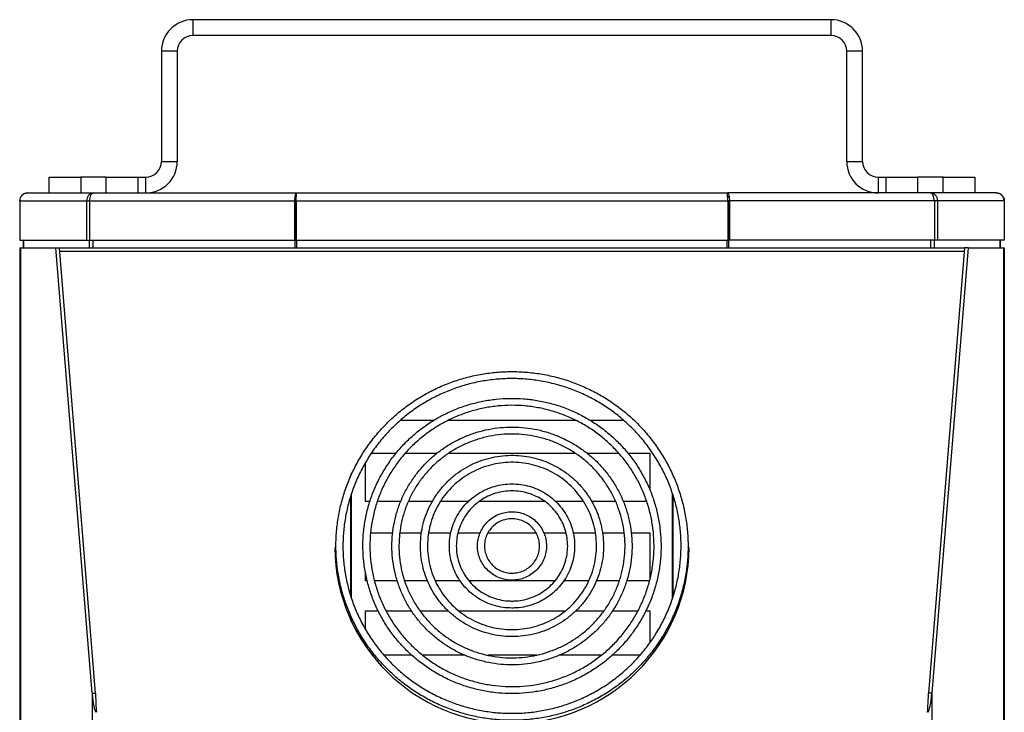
# Model space of a CAD drawing. Header units: millimetres. Extents: x 23 to 1798, y -1246 to 688.
# Tile 3 of 15: x 112 to 362, y -283 to -107. Entities that reach past the tile are written whole.
import ezdxf

# ---------------------------------------------------------------- set-up
doc = ezdxf.new("R2010")
doc.units = ezdxf.units.MM

msp = doc.modelspace()

# ---------------------------------------------------------------- linework, layer by layer
at = {"color": 7, "linetype": 'Continuous', "lineweight": 25}
for p, q in [((155.67, -107), (155.67, -111)), ((317.67, -107), (155.67, -107)), ((317.67, -111), (317.67, -107)), ((317.67, -111), (155.67, -111)), ((151.67, -115), (147.67, -115)), ((147.67, -115), (147.67, -143)), ((151.67, -115), (151.67, -143)), ((325.67, -115), (321.67, -115)), ((321.67, -143), (321.67, -115)), ((325.67, -143), (325.67, -115)), ((147.67, -143), (151.67, -143)), ((321.67, -143), (325.67, -143)), ((119.17, -151), (119.17, -147)), ((119.17, -147), (127.17, -147)), ((127.17, -147), (127.17, -151)), ((133.67, -147), (127.17, -147)), ((133.67, -151), (133.67, -147)), ((133.67, -147), (141.67, -147)), ((141.67, -147), (141.67, -151)), ((141.67, -147), (143.67, -147)), ((143.67, -151), (143.67, -147)), ((329.67, -147), (329.67, -151)), ((329.67, -147), (331.67, -147)), ((331.67, -151), (331.67, -147)), ((331.67, -147), (339.67, -147)), ((339.67, -147), (339.67, -151)), ((346.17, -147), (339.67, -147)), ((346.17, -151), (346.17, -147)), ((346.17, -147), (354.17, -147)), ((354.17, -147), (354.17, -151)), ((113.67, -151), (130.43, -151)), ((130.43, -151), (181.99, -151)), ((181.73, -152), (181.92, -152)), ((181.99, -151), (291.36, -151)), ((342.92, -151), (291.36, -151)), ((291.61, -152), (291.42, -152)), ((359.67, -151), (342.92, -151)), ((111.67, -153), (111.67, -163)), ((111.74, -153), (128.66, -153)), ((111.74, -153), (111.74, -163)), ((128.66, -153), (129.38, -153)), ((128.66, -153), (128.66, -163)), ((129.38, -153), (181.47, -153)), ((129.38, -153), (129.38, -163)), ((181.47, -153), (181.78, -153)), ((181.47, -153), (181.47, -163)), ((181.78, -153), (181.78, -163)), ((181.88, -153), (291.46, -153)), ((181.88, -153), (181.88, -163)), ((291.46, -153), (291.46, -163)), ((291.87, -153), (291.56, -153)), ((291.56, -153), (291.56, -163)), ((343.97, -153), (291.87, -153)), ((291.87, -153), (291.87, -163)), ((343.97, -153), (343.97, -163)), ((344.68, -153), (343.97, -153)), ((361.61, -153), (344.68, -153)), ((344.68, -153), (344.68, -163)), ((361.61, -153), (361.61, -163)), ((361.67, -153), (361.67, -163)), ((111.67, -163), (111.74, -163)), ((111.67, -164.9), (111.67, -472)), ((111.67, -164.9), (111.86, -164.9)), ((111.74, -163), (128.66, -163)), ((111.86, -164.9), (120.88, -164.9)), ((111.86, -164.9), (111.86, -472)), ((112.67, -164.9), (112.67, -163)), ((112.74, -164.9), (112.74, -163)), ((130.06, -277.99), (120.88, -164.9)), ((120.88, -164.9), (121.75, -164.9)), ((121.75, -164.9), (351.6, -164.9)), ((130.92, -277.99), (121.75, -164.9)), ((128.66, -163), (129.38, -163)), ((129.38, -163), (181.47, -163)), ((129.41, -164.9), (129.41, -163)), ((130.31, -164.9), (130.31, -163)), ((181.47, -163), (181.78, -163)), ((181.61, -164.9), (181.61, -163)), ((181.88, -163), (291.46, -163)), ((182.04, -164.9), (182.04, -163)), ((291.3, -164.9), (291.3, -163)), ((291.87, -163), (291.56, -163)), ((291.73, -164.9), (291.73, -163)), ((343.97, -163), (291.87, -163)), ((351.6, -164.9), (342.42, -277.99)), ((343.04, -164.9), (343.04, -163)), ((352.46, -164.9), (343.29, -277.99)), ((343.93, -164.9), (343.93, -163)), ((344.68, -163), (343.97, -163)), ((361.61, -163), (344.68, -163)), ((352.46, -164.9), (351.6, -164.9)), ((352.46, -164.9), (361.48, -164.9)), ((360.6, -164.9), (360.6, -163)), ((360.67, -164.9), (360.67, -163)), ((361.48, -164.9), (361.67, -164.9)), ((361.48, -164.9), (361.48, -472)), ((361.67, -163), (361.61, -163)), ((361.67, -164.9), (361.67, -472)), ((121.82, -165.76), (351.53, -165.76)), ((216.8, -208.75), (208.34, -208.75)), ((252.9, -208.75), (220.45, -208.75)), ((265, -208.75), (256.53, -208.75)), ((200.98, -217.09), (207.27, -217.09)), ((209.56, -217.09), (217.6, -217.09)), ((220.65, -217.09), (252.72, -217.09)), ((255.7, -217.09), (263.77, -217.09)), ((266.11, -217.09), (271.67, -217.09)), ((271.67, -217.09), (271.67, -226.4)), ((199.46, -229.33), (199.46, -219.48)), ((195.92, -222.53), (195.92, -222.26)), ((277.43, -222.49), (277.43, -222.26)), ((195.72, -222.97), (195.72, -222.69)), ((277.63, -222.9), (277.63, -222.69)), ((195.92, -253.94), (195.92, -227.41)), ((277.43, -253.93), (277.43, -227.39)), ((195.72, -253.26), (195.72, -228.01)), ((200.63, -229.33), (199.46, -229.33)), ((208.42, -229.33), (202.49, -229.33)), ((216.47, -229.33), (210.38, -229.33)), ((225.62, -229.33), (218.51, -229.33)), ((244.94, -229.33), (228.41, -229.33)), ((254.8, -229.33), (247.72, -229.33)), ((262.96, -229.33), (256.88, -229.33)), ((270.85, -229.33), (264.9, -229.33)), ((277.63, -253.33), (277.63, -227.96)), ((200.79, -237.3), (206.42, -237.3)), ((208.21, -237.3), (213.71, -237.3)), ((215.51, -237.3), (221.16, -237.3)), ((222.98, -237.3), (228.6, -237.3)), ((230.59, -237.3), (242.76, -237.3)), ((244.74, -237.3), (250.36, -237.3)), ((252.21, -237.3), (257.87, -237.3)), ((259.65, -237.3), (265.15, -237.3)), ((266.96, -237.3), (271.67, -237.3)), ((271.67, -237.3), (271.67, -248.34)), ((199.46, -249.53), (199.46, -247.45)), ((199.95, -249.53), (199.46, -249.53)), ((207.58, -249.53), (201.78, -249.53)), ((215.27, -249.53), (209.46, -249.53)), ((223.56, -249.53), (217.2, -249.53)), ((247.53, -249.53), (225.82, -249.53)), ((256.14, -249.53), (249.76, -249.53)), ((263.89, -249.53), (258.06, -249.53)), ((271.67, -249.53), (265.79, -249.53)), ((271.67, -248.34), (271.67, -249.1)), ((199.46, -257.12), (202.68, -257.12)), ((199.46, -261.76), (199.46, -257.12)), ((204.7, -257.12), (211.18, -257.12)), ((213.34, -257.12), (220.49, -257.12)), ((223.16, -257.12), (250.15, -257.12)), ((252.88, -257.12), (260.01, -257.12)), ((262.18, -257.12), (268.66, -257.12)), ((270.62, -257.12), (271.67, -257.12)), ((271.67, -257.12), (271.67, -265.17)), ((195.72, -259.49), (195.72, -258.29)), ((195.92, -259.92), (195.92, -258.73)), ((277.43, -259.92), (277.43, -258.79)), ((277.63, -259.49), (277.63, -258.31)), ((199.46, -266.08), (199.46, -265.1)), ((201.67, -268.34), (201.12, -268.34)), ((201.86, -268.34), (201.67, -268.34)), ((211.21, -268.34), (204.18, -268.34)), ((224.63, -268.34), (213.97, -268.34)), ((242.87, -268.34), (230.51, -268.34)), ((259.36, -268.34), (248.67, -268.34)), ((269.17, -268.34), (262.1, -268.34)), ((271.67, -268.14), (271.67, -268.34)), ((130.06, -277.99), (130.92, -277.99)), ((130.06, -277.99), (130.06, -472)), ((343.29, -277.99), (342.42, -277.99)), ((343.29, -277.99), (343.29, -472))]:
    msp.add_line(p, q, dxfattribs=at)
for centre, radius, start, end in [((155.67, -115), 8, 90, 180), ((317.67, -115), 8, 0, 90), ((155.67, -115), 4, 90, 180), ((317.67, -115), 4, 0, 90), ((143.67, -143), 4, 270, 0), ((143.67, -143), 8, 270, 0), ((329.67, -143), 8, 180, 270), ((329.67, -143), 4, 180, 270), ((236.67, -240.68), 45, 180.4357, 359.5643)]:
    msp.add_arc(centre, radius, start, end, dxfattribs=at)
for centre, ratio, start_param, end_param in [((131.27, -273.01), 0.140541, 2.094395, 3.001966), ((131.27, -273.01), 0.040155, 2.094395, 3.001966), ((342.07, -273.01), 0.040155, 3.281219, 4.18879), ((342.07, -273.01), 0.140541, 3.281219, 4.18879)]:
    msp.add_ellipse(centre, major_axis=(0, 9.96), ratio=ratio, start_param=start_param, end_param=end_param, dxfattribs=at)
for points, knots in [([(113.67, -151), (113.41, -151), (113.15, -151.05), (112.67, -151.25), (112.44, -151.4), (112.07, -151.77), (111.92, -151.99), (111.72, -152.48), (111.67, -152.74), (111.67, -153)], [0, 0, 0, 0, 0.25, 0.25, 0.5, 0.5, 0.75, 0.75, 1, 1, 1, 1]), ([(111.74, -153), (111.74, -152.74), (111.79, -152.48), (111.99, -151.99), (112.13, -151.77), (112.49, -151.4), (112.7, -151.25), (113.17, -151.05), (113.42, -151), (113.67, -151)], [0, 0, 0, 0, 0.25, 0.25, 0.5, 0.5, 0.75, 0.75, 1, 1, 1, 1]), ([(130.43, -151), (130.19, -151), (129.95, -151.05), (129.52, -151.25), (129.32, -151.4), (128.99, -151.77), (128.86, -151.99), (128.69, -152.48), (128.65, -152.74), (128.66, -153)], [0, 0, 0, 0, 0.25, 0.25, 0.5, 0.5, 0.75, 0.75, 1, 1, 1, 1]), ([(129.38, -153), (129.41, -152.74), (129.47, -152.48), (129.6, -151.99), (129.68, -151.77), (129.87, -151.4), (129.97, -151.25), (130.19, -151.05), (130.31, -151), (130.43, -151)], [0, 0, 0, 0, 0.25, 0.25, 0.5, 0.5, 0.75, 0.75, 1, 1, 1, 1]), ([(181.99, -151), (181.92, -151), (181.84, -151.05), (181.71, -151.25), (181.65, -151.4), (181.55, -151.77), (181.52, -151.99), (181.47, -152.48), (181.47, -152.74), (181.47, -153)], [0, 0, 0, 0, 0.25, 0.25, 0.5, 0.5, 0.75, 0.75, 1, 1, 1, 1]), ([(181.88, -153), (181.89, -152.74), (181.9, -152.48), (181.92, -151.99), (181.93, -151.77), (181.94, -151.4), (181.95, -151.25), (181.97, -151.05), (181.98, -151), (181.99, -151)], [0, 0, 0, 0, 0.25, 0.25, 0.5, 0.5, 0.75, 0.75, 1, 1, 1, 1]), ([(291.46, -153), (291.45, -152.74), (291.45, -152.48), (291.43, -151.99), (291.42, -151.77), (291.4, -151.4), (291.39, -151.25), (291.37, -151.05), (291.36, -151), (291.36, -151)], [0, 0, 0, 0, 0.25, 0.25, 0.5, 0.5, 0.75, 0.75, 1, 1, 1, 1]), ([(291.36, -151), (291.43, -151), (291.5, -151.05), (291.63, -151.25), (291.69, -151.4), (291.79, -151.77), (291.83, -151.99), (291.87, -152.48), (291.88, -152.74), (291.87, -153)], [0, 0, 0, 0, 0.25, 0.25, 0.5, 0.5, 0.75, 0.75, 1, 1, 1, 1]), ([(343.97, -153), (343.93, -152.74), (343.88, -152.48), (343.75, -151.99), (343.66, -151.77), (343.48, -151.4), (343.37, -151.25), (343.15, -151.05), (343.04, -151), (342.92, -151)], [0, 0, 0, 0, 0.25, 0.25, 0.5, 0.5, 0.75, 0.75, 1, 1, 1, 1]), ([(342.92, -151), (343.16, -151), (343.39, -151.05), (343.83, -151.25), (344.03, -151.4), (344.36, -151.77), (344.49, -151.99), (344.65, -152.48), (344.69, -152.74), (344.68, -153)], [0, 0, 0, 0, 0.25, 0.25, 0.5, 0.5, 0.75, 0.75, 1, 1, 1, 1]), ([(361.61, -153), (361.61, -152.74), (361.55, -152.48), (361.36, -151.99), (361.21, -151.77), (360.86, -151.4), (360.64, -151.25), (360.18, -151.05), (359.92, -151), (359.67, -151)], [0, 0, 0, 0, 0.25, 0.25, 0.5, 0.5, 0.75, 0.75, 1, 1, 1, 1]), ([(359.67, -151), (359.93, -151), (360.2, -151.05), (360.68, -151.25), (360.9, -151.4), (361.27, -151.77), (361.42, -151.99), (361.62, -152.48), (361.67, -152.74), (361.67, -153)], [0, 0, 0, 0, 0.25, 0.25, 0.5, 0.5, 0.75, 0.75, 1, 1, 1, 1]), ([(236.67, -284.91), (237.34, -284.9), (239.26, -284.87), (242.42, -284.59), (246.13, -283.96), (249.77, -283.02), (253.31, -281.78), (256.75, -280.25), (260.03, -278.44), (263.16, -276.37), (266.1, -274.04), (268.82, -271.47), (271.33, -268.69), (273.58, -265.71), (275.58, -262.55), (277.3, -259.23), (278.73, -255.79), (279.87, -252.23), (280.7, -248.6), (281.22, -244.91), (281.43, -241.19), (281.31, -237.46), (280.89, -233.76), (280.15, -230.11), (279.1, -226.53), (277.76, -223.05), (276.12, -219.69), (274.21, -216.49), (272.03, -213.45), (269.6, -210.6), (266.93, -207.97), (264.06, -205.57), (260.99, -203.42), (257.75, -201.52), (254.36, -199.91), (250.84, -198.58), (247.22, -197.55), (243.53, -196.83), (239.8, -196.41), (236.03, -196.31), (232.28, -196.52), (228.55, -197.04), (224.88, -197.87), (221.3, -199), (217.82, -200.43), (214.48, -202.14), (211.29, -204.12), (208.29, -206.36), (205.48, -208.84), (202.9, -211.55), (200.55, -214.46), (198.46, -217.56), (196.63, -220.82), (195.1, -224.22), (193.85, -227.74), (192.91, -231.34), (192.28, -235.02), (191.96, -238.73), (191.95, -242.46), (192.27, -246.17), (192.89, -249.84), (193.83, -253.45), (195.07, -256.97), (196.6, -260.37), (198.42, -263.64), (200.5, -266.74), (202.84, -269.66), (205.42, -272.37), (208.22, -274.86), (211.23, -277.1), (214.41, -279.09), (217.75, -280.8), (221.22, -282.24), (224.81, -283.37), (228.47, -284.21), (232.13, -284.73), (234.87, -284.9), (236.37, -284.91), (236.67, -284.91)], [0, 0, 0, 0, 0.007106, 0.020488, 0.033873, 0.047258, 0.060642, 0.074027, 0.087411, 0.100795, 0.114179, 0.127563, 0.140946, 0.154329, 0.167712, 0.181094, 0.194476, 0.207858, 0.221239, 0.23462, 0.248001, 0.261382, 0.274763, 0.288144, 0.301526, 0.314907, 0.328288, 0.34167, 0.355051, 0.368433, 0.381816, 0.395199, 0.408582, 0.421965, 0.435349, 0.448733, 0.462117, 0.475501, 0.488886, 0.502271, 0.515655, 0.52904, 0.542425, 0.55581, 0.569194, 0.582579, 0.595963, 0.609347, 0.622731, 0.636114, 0.649497, 0.66288, 0.676262, 0.689644, 0.703026, 0.716408, 0.729789, 0.74317, 0.756551, 0.769932, 0.783313, 0.796694, 0.810075, 0.823457, 0.836838, 0.85022, 0.863602, 0.876984, 0.890367, 0.90375, 0.917133, 0.930516, 0.9439, 0.957284, 0.970669, 0.984053, 0.996736, 1, 1, 1, 1]), ([(236.67, -283.13), (236.03, -283.12), (234.17, -283.1), (231.08, -282.82), (227.45, -282.19), (223.89, -281.26), (220.42, -280.02), (217.07, -278.5), (213.86, -276.7), (210.83, -274.63), (207.98, -272.31), (205.34, -269.76), (202.94, -266.99), (200.78, -264.04), (198.88, -260.9), (197.27, -257.62), (195.94, -254.22), (194.92, -250.71), (194.2, -247.13), (193.79, -243.5), (193.7, -239.85), (193.93, -236.21), (194.47, -232.6), (195.32, -229.05), (196.47, -225.58), (197.92, -222.23), (199.66, -219.01), (201.67, -215.94), (203.93, -213.07), (206.44, -210.39), (209.17, -207.93), (212.1, -205.72), (215.21, -203.76), (218.48, -202.08), (221.89, -200.68), (225.4, -199.57), (228.99, -198.76), (232.65, -198.27), (236.33, -198.08), (240.01, -198.21), (243.67, -198.65), (247.28, -199.4), (250.81, -200.45), (254.24, -201.8), (257.53, -203.43), (260.68, -205.33), (263.64, -207.5), (266.41, -209.91), (268.96, -212.55), (271.27, -215.39), (273.33, -218.42), (275.12, -221.61), (276.62, -224.94), (277.83, -228.39), (278.74, -231.93), (279.34, -235.53), (279.63, -239.17), (279.59, -242.82), (279.25, -246.45), (278.59, -250.04), (277.62, -253.57), (276.35, -256.99), (274.79, -260.3), (272.94, -263.46), (270.83, -266.45), (268.47, -269.26), (265.88, -271.85), (263.07, -274.21), (260.06, -276.33), (256.89, -278.18), (253.56, -279.76), (250.11, -281.05), (246.57, -282.04), (242.95, -282.72), (239.64, -283.08), (237.54, -283.12), (236.67, -283.13)], [0, 0, 0, 0, 0.007108, 0.020758, 0.034412, 0.048067, 0.061721, 0.075375, 0.089029, 0.102684, 0.116339, 0.129995, 0.14365, 0.157307, 0.170963, 0.18462, 0.198277, 0.211934, 0.225592, 0.23925, 0.252908, 0.266567, 0.280225, 0.293883, 0.307541, 0.321199, 0.334857, 0.348514, 0.362171, 0.375828, 0.389485, 0.403141, 0.416796, 0.430452, 0.444107, 0.457761, 0.471416, 0.48507, 0.498724, 0.512378, 0.526032, 0.539686, 0.55334, 0.566995, 0.580649, 0.594304, 0.607958, 0.621614, 0.635269, 0.648925, 0.662581, 0.676238, 0.689895, 0.703552, 0.71721, 0.730868, 0.744526, 0.758184, 0.771842, 0.7855, 0.799159, 0.812817, 0.826475, 0.840132, 0.853789, 0.867446, 0.881103, 0.894759, 0.908415, 0.922071, 0.935726, 0.949381, 0.963035, 0.97669, 0.990344, 1, 1, 1, 1]), ([(236.67, -278.12), (237.29, -278.11), (239.05, -278.08), (241.96, -277.8), (245.36, -277.17), (248.69, -276.23), (251.92, -275), (255.03, -273.47), (257.98, -271.68), (260.75, -269.62), (263.32, -267.32), (265.67, -264.8), (267.77, -262.08), (269.62, -259.18), (271.19, -256.12), (272.48, -252.94), (273.46, -249.65), (274.14, -246.29), (274.5, -242.88), (274.55, -239.45), (274.29, -236.03), (273.7, -232.65), (272.81, -229.33), (271.62, -226.11), (270.14, -223.02), (268.38, -220.06), (266.35, -217.28), (264.07, -214.7), (261.57, -212.33), (258.86, -210.2), (255.96, -208.32), (252.9, -206.71), (249.71, -205.38), (246.41, -204.35), (243.02, -203.62), (239.59, -203.2), (236.13, -203.1), (232.67, -203.3), (229.25, -203.82), (225.89, -204.65), (222.62, -205.77), (219.46, -207.19), (216.45, -208.88), (213.61, -210.84), (210.96, -213.05), (208.53, -215.49), (206.33, -218.14), (204.38, -220.98), (202.71, -223.98), (201.31, -227.12), (200.22, -230.37), (199.42, -233.71), (198.94, -237.11), (198.77, -240.53), (198.92, -243.96), (199.39, -247.36), (200.16, -250.7), (201.24, -253.96), (202.62, -257.11), (204.28, -260.11), (206.21, -262.96), (208.39, -265.62), (210.81, -268.07), (213.45, -270.3), (216.28, -272.27), (219.28, -273.98), (222.43, -275.42), (225.69, -276.56), (229.05, -277.4), (232.41, -277.93), (234.96, -278.11), (236.36, -278.12), (236.67, -278.12)], [0, 0, 0, 0, 0.007736, 0.022281, 0.036829, 0.051377, 0.065926, 0.080473, 0.095021, 0.109568, 0.124115, 0.138662, 0.153208, 0.167753, 0.182298, 0.196843, 0.211387, 0.225931, 0.240475, 0.255019, 0.269562, 0.284105, 0.298649, 0.313192, 0.327736, 0.34228, 0.356825, 0.37137, 0.385915, 0.400461, 0.415007, 0.429553, 0.4441, 0.458648, 0.473196, 0.487743, 0.502292, 0.51684, 0.531388, 0.545937, 0.560485, 0.575033, 0.589581, 0.604128, 0.618675, 0.633222, 0.647768, 0.662314, 0.676859, 0.691404, 0.705948, 0.720492, 0.735036, 0.74958, 0.764123, 0.778667, 0.79321, 0.807754, 0.822297, 0.836841, 0.851386, 0.86593, 0.880475, 0.895021, 0.909567, 0.924113, 0.93866, 0.953207, 0.967755, 0.982303, 0.996088, 1, 1, 1, 1]), ([(236.67, -276.34), (236.09, -276.33), (234.38, -276.31), (231.55, -276.03), (228.23, -275.4), (224.99, -274.47), (221.84, -273.24), (218.83, -271.73), (215.97, -269.94), (213.3, -267.89), (210.83, -265.61), (208.58, -263.11), (206.58, -260.41), (204.85, -257.54), (203.39, -254.52), (202.22, -251.38), (201.36, -248.15), (200.8, -244.85), (200.56, -241.51), (200.64, -238.16), (201.03, -234.84), (201.73, -231.56), (202.74, -228.37), (204.05, -225.28), (205.64, -222.33), (207.5, -219.54), (209.62, -216.93), (211.98, -214.53), (214.55, -212.36), (217.32, -210.44), (220.25, -208.78), (223.33, -207.4), (226.53, -206.31), (229.81, -205.52), (233.16, -205.04), (236.53, -204.87), (239.91, -205.02), (243.26, -205.47), (246.55, -206.23), (249.75, -207.3), (252.84, -208.66), (255.79, -210.29), (258.57, -212.19), (261.16, -214.34), (263.54, -216.73), (265.68, -219.32), (267.56, -222.09), (269.18, -225.03), (270.51, -228.11), (271.54, -231.3), (272.27, -234.56), (272.69, -237.88), (272.79, -241.23), (272.57, -244.57), (272.04, -247.87), (271.21, -251.12), (270.06, -254.27), (268.63, -257.3), (266.92, -260.18), (264.94, -262.9), (262.71, -265.41), (260.26, -267.72), (257.6, -269.78), (254.76, -271.59), (251.75, -273.13), (248.62, -274.38), (245.38, -275.34), (242.07, -275.99), (239.15, -276.3), (237.35, -276.33), (236.67, -276.34)], [0, 0, 0, 0, 0.007738, 0.02263, 0.037526, 0.052422, 0.067318, 0.082214, 0.097111, 0.112008, 0.126905, 0.141803, 0.156702, 0.171601, 0.186501, 0.201401, 0.216301, 0.231202, 0.246103, 0.261005, 0.275906, 0.290807, 0.305709, 0.32061, 0.335511, 0.350411, 0.365311, 0.38021, 0.395109, 0.410008, 0.424905, 0.439803, 0.4547, 0.469596, 0.484493, 0.499389, 0.514285, 0.529181, 0.544077, 0.558973, 0.573869, 0.588765, 0.603662, 0.618559, 0.633457, 0.648355, 0.663254, 0.678153, 0.693053, 0.707953, 0.722854, 0.737755, 0.752656, 0.767558, 0.782459, 0.797361, 0.812262, 0.827163, 0.842063, 0.856964, 0.871863, 0.886762, 0.901661, 0.916559, 0.931457, 0.946354, 0.961251, 0.976148, 0.991044, 1, 1, 1, 1]), ([(236.67, -270.82), (237.22, -270.81), (238.81, -270.79), (241.42, -270.51), (244.46, -269.88), (247.42, -268.94), (250.27, -267.71), (252.98, -266.2), (255.52, -264.42), (257.87, -262.4), (259.99, -260.15), (261.88, -257.7), (263.5, -255.08), (264.84, -252.3), (265.89, -249.4), (266.64, -246.42), (267.08, -243.37), (267.2, -240.29), (267.01, -237.22), (266.5, -234.18), (265.69, -231.21), (264.57, -228.34), (263.16, -225.59), (261.48, -223), (259.54, -220.59), (257.37, -218.39), (254.98, -216.43), (252.4, -214.71), (249.66, -213.26), (246.78, -212.09), (243.8, -211.22), (240.74, -210.66), (237.64, -210.4), (234.54, -210.46), (231.45, -210.83), (228.42, -211.51), (225.47, -212.5), (222.64, -213.77), (219.96, -215.32), (217.45, -217.14), (215.13, -219.2), (213.04, -221.48), (211.2, -223.96), (209.62, -226.61), (208.32, -229.4), (207.32, -232.32), (206.61, -235.32), (206.23, -238.37), (206.15, -241.45), (206.39, -244.52), (206.95, -247.55), (207.81, -250.51), (208.98, -253.36), (210.43, -256.09), (212.15, -258.65), (214.12, -261.02), (216.33, -263.19), (218.76, -265.12), (221.36, -266.8), (224.13, -268.21), (227.02, -269.33), (230.02, -270.15), (233.03, -270.66), (235.26, -270.81), (236.46, -270.82), (236.67, -270.82)], [0, 0, 0, 0, 0.008643, 0.024852, 0.041065, 0.057278, 0.073491, 0.089704, 0.105916, 0.122128, 0.138339, 0.154549, 0.170759, 0.186968, 0.203176, 0.219384, 0.235591, 0.251798, 0.268005, 0.284211, 0.300418, 0.316625, 0.332832, 0.34904, 0.365248, 0.381457, 0.397666, 0.413876, 0.430087, 0.446299, 0.462511, 0.478723, 0.494937, 0.51115, 0.527363, 0.543577, 0.55979, 0.576003, 0.592216, 0.608428, 0.624639, 0.64085, 0.65706, 0.67327, 0.689479, 0.705687, 0.721895, 0.738102, 0.754309, 0.770515, 0.786722, 0.802929, 0.819135, 0.835343, 0.85155, 0.867759, 0.883968, 0.900177, 0.916388, 0.932599, 0.94881, 0.965022, 0.981235, 0.996598, 1, 1, 1, 1]), ([(236.67, -269.05), (236.15, -269.04), (234.63, -269.01), (232.11, -268.74), (229.16, -268.11), (226.3, -267.18), (223.55, -265.96), (220.94, -264.46), (218.5, -262.7), (216.27, -260.69), (214.26, -258.47), (212.5, -256.04), (211, -253.45), (209.78, -250.72), (208.86, -247.87), (208.25, -244.95), (207.95, -241.98), (207.97, -238.99), (208.3, -236.02), (208.94, -233.11), (209.89, -230.27), (211.13, -227.55), (212.66, -224.98), (214.45, -222.57), (216.48, -220.36), (218.74, -218.38), (221.19, -216.64), (223.81, -215.17), (226.58, -213.98), (229.45, -213.08), (232.41, -212.48), (235.41, -212.19), (238.43, -212.22), (241.42, -212.56), (244.37, -213.2), (247.23, -214.15), (249.97, -215.39), (252.57, -216.91), (254.99, -218.69), (257.21, -220.71), (259.21, -222.95), (260.95, -225.38), (262.43, -227.98), (263.63, -230.73), (264.53, -233.58), (265.12, -236.5), (265.4, -239.48), (265.37, -242.46), (265.02, -245.43), (264.35, -248.34), (263.38, -251.17), (262.12, -253.88), (260.58, -256.45), (258.77, -258.84), (256.73, -261.03), (254.46, -263), (251.99, -264.72), (249.36, -266.18), (246.58, -267.35), (243.7, -268.23), (240.74, -268.81), (238.39, -269.03), (237.03, -269.04), (236.67, -269.05)], [0, 0, 0, 0, 0.008646, 0.025339, 0.042038, 0.058737, 0.075436, 0.092135, 0.108835, 0.125536, 0.142238, 0.15894, 0.175643, 0.192347, 0.209052, 0.225757, 0.242463, 0.25917, 0.275877, 0.292583, 0.30929, 0.325996, 0.342701, 0.359406, 0.37611, 0.392813, 0.409516, 0.426217, 0.442918, 0.459619, 0.476318, 0.493017, 0.509716, 0.526415, 0.543114, 0.559813, 0.576512, 0.593211, 0.609911, 0.626612, 0.643314, 0.660016, 0.676719, 0.693424, 0.710128, 0.726834, 0.74354, 0.760246, 0.776953, 0.79366, 0.810366, 0.827072, 0.843778, 0.860482, 0.877186, 0.89389, 0.910592, 0.927294, 0.943994, 0.960695, 0.977394, 0.994093, 1, 1, 1, 1]), ([(236.67, -263.66), (237.16, -263.65), (238.54, -263.62), (240.82, -263.34), (243.46, -262.71), (246.01, -261.77), (248.43, -260.55), (250.69, -259.06), (252.76, -257.32), (254.61, -255.35), (256.22, -253.18), (257.56, -250.84), (258.62, -248.37), (259.38, -245.78), (259.83, -243.13), (259.97, -240.44), (259.78, -237.76), (259.29, -235.11), (258.49, -232.54), (257.39, -230.08), (256.01, -227.77), (254.37, -225.62), (252.48, -223.69), (250.38, -221.98), (248.1, -220.52), (245.66, -219.34), (243.1, -218.45), (240.45, -217.86), (237.75, -217.58), (235.03, -217.61), (232.34, -217.96), (229.7, -218.61), (227.16, -219.57), (224.75, -220.81), (222.5, -222.32), (220.45, -224.07), (218.61, -226.06), (217.02, -228.24), (215.7, -230.59), (214.66, -233.08), (213.92, -235.67), (213.5, -238.32), (213.38, -241.01), (213.58, -243.69), (214.1, -246.33), (214.92, -248.9), (216.04, -251.35), (217.44, -253.65), (219.1, -255.78), (221, -257.71), (223.11, -259.4), (225.41, -260.83), (227.86, -261.99), (230.43, -262.86), (233.08, -263.43), (235.18, -263.64), (236.38, -263.65), (236.67, -263.66)], [0, 0, 0, 0, 0.0099404, 0.0285045, 0.0470761, 0.0656474, 0.0842183, 0.1027884, 0.1213577, 0.1399258, 0.1584927, 0.1770585, 0.1956231, 0.2141867, 0.2327493, 0.2513112, 0.2698728, 0.2884342, 0.3069955, 0.3255574, 0.3441198, 0.3626831, 0.3812475, 0.399813, 0.4183796, 0.4369475, 0.4555164, 0.4740863, 0.492657, 0.5112283, 0.5297999, 0.5483715, 0.5669429, 0.5855137, 0.6040838, 0.6226529, 0.6412209, 0.6597878, 0.6783535, 0.696918, 0.7154815, 0.7340441, 0.7526061, 0.7711675, 0.7897289, 0.8082904, 0.8268522, 0.8454147, 0.863978, 0.8825424, 0.901108, 0.9196748, 0.9382427, 0.9568117, 0.9753817, 0.9939525, 1, 1, 1, 1]), ([(236.67, -261.88), (236.23, -261.87), (234.91, -261.84), (232.74, -261.57), (230.21, -260.95), (227.77, -260.02), (225.47, -258.81), (223.32, -257.34), (221.38, -255.61), (219.66, -253.67), (218.19, -251.54), (216.99, -249.24), (216.08, -246.82), (215.48, -244.31), (215.19, -241.74), (215.21, -239.16), (215.55, -236.59), (216.2, -234.09), (217.15, -231.68), (218.39, -229.41), (219.89, -227.3), (221.65, -225.39), (223.62, -223.7), (225.79, -222.26), (228.12, -221.09), (230.57, -220.21), (233.11, -219.63), (235.71, -219.36), (238.32, -219.4), (240.9, -219.75), (243.43, -220.41), (245.85, -221.37), (248.14, -222.61), (250.26, -224.12), (252.18, -225.87), (253.87, -227.83), (255.31, -229.99), (256.47, -232.3), (257.35, -234.73), (257.92, -237.26), (258.17, -239.83), (258.11, -242.41), (257.74, -244.97), (257.05, -247.46), (256.07, -249.85), (254.8, -252.11), (253.26, -254.2), (251.48, -256.09), (249.48, -257.75), (247.29, -259.16), (244.95, -260.29), (242.48, -261.14), (239.93, -261.68), (237.98, -261.86), (236.89, -261.88), (236.67, -261.88)], [0, 0, 0, 0, 0.009945, 0.029247, 0.048559, 0.06787, 0.087182, 0.106495, 0.12581, 0.145125, 0.164442, 0.183761, 0.203081, 0.222402, 0.241725, 0.261048, 0.280372, 0.299696, 0.319019, 0.338341, 0.357663, 0.376983, 0.396301, 0.415618, 0.434934, 0.454248, 0.473561, 0.492874, 0.512185, 0.531497, 0.550808, 0.57012, 0.589432, 0.608745, 0.628059, 0.647375, 0.666692, 0.686011, 0.705331, 0.724653, 0.743976, 0.763299, 0.782623, 0.801946, 0.82127, 0.840592, 0.859913, 0.879233, 0.898551, 0.917868, 0.937184, 0.956498, 0.975811, 0.995123, 1, 1, 1, 1]), ([(236.67, -256.4), (237.08, -256.39), (238.23, -256.36), (240.11, -256.08), (242.27, -255.45), (244.31, -254.52), (246.21, -253.32), (247.91, -251.86), (249.4, -250.19), (250.63, -248.32), (251.58, -246.3), (252.23, -244.17), (252.58, -241.97), (252.61, -239.74), (252.33, -237.53), (251.73, -235.38), (250.84, -233.33), (249.66, -231.43), (248.23, -229.72), (246.56, -228.21), (244.71, -226.96), (242.69, -225.98), (240.55, -225.29), (238.33, -224.9), (236.08, -224.82), (233.85, -225.06), (231.67, -225.61), (229.58, -226.46), (227.64, -227.59), (225.88, -228.97), (224.33, -230.59), (223.03, -232.41), (222, -234.39), (221.26, -236.5), (220.83, -238.68), (220.71, -240.91), (220.91, -243.13), (221.42, -245.3), (222.23, -247.38), (223.33, -249.32), (224.7, -251.09), (226.3, -252.66), (228.11, -253.98), (230.09, -255.04), (232.2, -255.81), (234.4, -256.31), (235.91, -256.37), (236.67, -256.4)], [0, 0, 0, 0, 0.012114, 0.034554, 0.057008, 0.079461, 0.101912, 0.124362, 0.146809, 0.169254, 0.191697, 0.214137, 0.236575, 0.259012, 0.281447, 0.303883, 0.326318, 0.348755, 0.371194, 0.393635, 0.416079, 0.438525, 0.460973, 0.483424, 0.505876, 0.528329, 0.550783, 0.573236, 0.595688, 0.618138, 0.640586, 0.663032, 0.685475, 0.707916, 0.730354, 0.752791, 0.775227, 0.797662, 0.820098, 0.842535, 0.864973, 0.887413, 0.909856, 0.932301, 0.954749, 0.977199, 1, 1, 1, 1]), ([(236.67, -254.62), (236.31, -254.61), (235.25, -254.59), (233.5, -254.31), (231.47, -253.7), (229.56, -252.78), (227.81, -251.6), (226.26, -250.17), (224.94, -248.53), (223.88, -246.71), (223.11, -244.76), (222.64, -242.71), (222.48, -240.62), (222.65, -238.52), (223.12, -236.48), (223.9, -234.53), (224.96, -232.71), (226.28, -231.07), (227.84, -229.64), (229.59, -228.46), (231.51, -227.55), (233.53, -226.94), (235.63, -226.63), (237.75, -226.63), (239.85, -226.95), (241.87, -227.57), (243.78, -228.48), (245.53, -229.66), (247.08, -231.09), (248.4, -232.73), (249.46, -234.55), (250.23, -236.51), (250.7, -238.55), (250.86, -240.65), (250.7, -242.74), (250.23, -244.79), (249.45, -246.74), (248.39, -248.56), (247.06, -250.19), (245.5, -251.62), (243.75, -252.8), (241.84, -253.71), (239.81, -254.32), (238.07, -254.59), (237.02, -254.61), (236.67, -254.62)], [0, 0, 0, 0, 0.012122, 0.035904, 0.059702, 0.0835, 0.107301, 0.131104, 0.15491, 0.178719, 0.202533, 0.226349, 0.250169, 0.27399, 0.297812, 0.321633, 0.345453, 0.36927, 0.393083, 0.416893, 0.4407, 0.464503, 0.488304, 0.512103, 0.535901, 0.559699, 0.583498, 0.607298, 0.631101, 0.654907, 0.678717, 0.70253, 0.726347, 0.750167, 0.773988, 0.79781, 0.821631, 0.84545, 0.869267, 0.893081, 0.916891, 0.940697, 0.964501, 0.988302, 1, 1, 1, 1]), ([(236.67, -249.32), (236.98, -249.31), (237.84, -249.28), (239.23, -248.99), (240.78, -248.36), (242.18, -247.45), (243.39, -246.3), (244.35, -244.94), (245.03, -243.42), (245.41, -241.8), (245.47, -240.15), (245.22, -238.51), (244.66, -236.94), (243.82, -235.51), (242.71, -234.27), (241.39, -233.25), (239.9, -232.5), (238.29, -232.04), (236.62, -231.89), (234.96, -232.06), (233.35, -232.54), (231.87, -233.31), (230.56, -234.34), (229.47, -235.6), (228.64, -237.04), (228.1, -238.61), (227.86, -240.26), (227.95, -241.91), (228.35, -243.52), (229.05, -245.03), (230.03, -246.38), (231.24, -247.52), (232.66, -248.41), (234.21, -249.02), (235.58, -249.29), (236.4, -249.31), (236.67, -249.32)], [0, 0, 0, 0, 0.016692, 0.046949, 0.077239, 0.107526, 0.137807, 0.168081, 0.198347, 0.228604, 0.258856, 0.289103, 0.319348, 0.349595, 0.379847, 0.410106, 0.440373, 0.470648, 0.50093, 0.531217, 0.561507, 0.591796, 0.62208, 0.652358, 0.682628, 0.71289, 0.743144, 0.773393, 0.803639, 0.833885, 0.864134, 0.894389, 0.924651, 0.954922, 0.985201, 1, 1, 1, 1]), ([(236.67, -247.54), (236.43, -247.53), (235.69, -247.51), (234.47, -247.24), (233.11, -246.64), (231.91, -245.76), (230.92, -244.65), (230.2, -243.35), (229.76, -241.94), (229.64, -240.46), (229.83, -239), (230.34, -237.6), (231.13, -236.35), (232.17, -235.28), (233.41, -234.46), (234.81, -233.92), (236.28, -233.68), (237.78, -233.76), (239.22, -234.14), (240.55, -234.82), (241.7, -235.76), (242.63, -236.92), (243.29, -238.25), (243.65, -239.69), (243.69, -241.17), (243.42, -242.62), (242.84, -243.99), (241.98, -245.2), (240.88, -246.21), (239.6, -246.96), (238.17, -247.45), (237.17, -247.51), (236.67, -247.54)], [0, 0, 0, 0, 0.016716, 0.050528, 0.084388, 0.118252, 0.152128, 0.186019, 0.219925, 0.253847, 0.287779, 0.321712, 0.35564, 0.389557, 0.423459, 0.457345, 0.491218, 0.525082, 0.558941, 0.592802, 0.626669, 0.660548, 0.694442, 0.728353, 0.762278, 0.796211, 0.830144, 0.86407, 0.897983, 0.931881, 0.965763, 1, 1, 1, 1])]:
    msp.add_open_spline(points, degree=3, knots=knots, dxfattribs=at)

doc.saveas('drawing.dxf')
